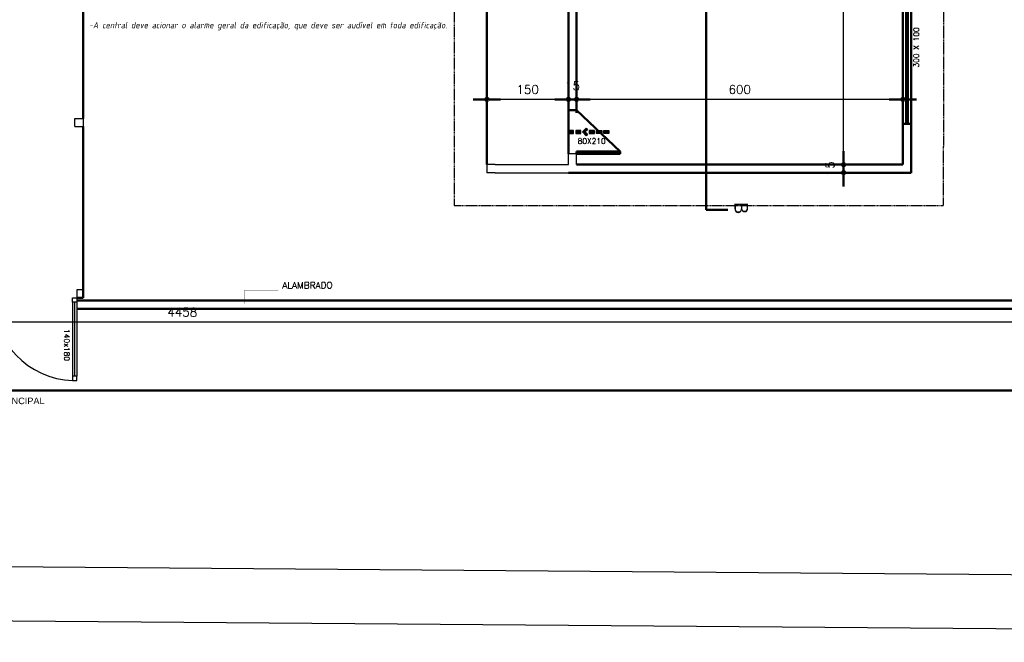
# Model space of a CAD drawing. Header units: inches. Extents: x -33917 to -601, y 26730 to 64098.
# Tile 5 of 80: x -26038 to -24227, y 26739 to 27883. Entities that reach past the tile are written whole.
import ezdxf

# ---------------------------------------------------------------- set-up
doc = ezdxf.new("R2010")
doc.units = ezdxf.units.IN
doc.header["$LTSCALE"] = 0.8
doc.header["$MEASUREMENT"] = 0
doc.header["$PDMODE"] = 2
doc.linetypes.add('HIDDEN', pattern=[0.375, 0.25, -0.125])
doc.linetypes.add('Linha Tracejada 2_1', pattern=[3, 2, -1])
for name, color, linetype in [('AR-ALV', 7, 'Continuous'), ('Incêndio_símbolos', 240, 'Continuous'), ('SIMBOLOGIA', 5, 'Continuous'), ('texto', 7, 'Continuous')]:
    doc.layers.add(name, color=color, linetype=linetype)
doc.layers.add('Parede', color=7, linetype='Continuous', lineweight=50)
doc.layers.add('Telhado', color=45, linetype='HIDDEN', lineweight=18)
doc.styles.add('ESC-50-A20', font='arial.ttf', dxfattribs={"height": 0.1})
doc.styles.add('ISOCP', font='isocp.shx', dxfattribs={"oblique": 10})
doc.styles.add('R', font='romans.shx')
doc.styles.add('ROMANS', font='romans__.ttf')
doc.styles.add('simplexNt', font='simplex.shx')
doc.styles.add('style4', font='txt')
doc.dimstyles.new('100', dxfattribs={"dimscale": 2, "dimtxt": 14, "dimasz": 1, "dimexe": 1, "dimexo": 1, "dimgap": 5, "dimtad": 1, "dimdec": 0, "dimdsep": 46, "dimtxsty": 'R', "dimblk1": 'COTA', "dimblk2": 'COTA', "dimsah": 1, "dimcen": 1, "dimse1": 1, "dimse2": 1, "dimclrt": 7, "dimaunit": 1, "dimadec": 0, "dimazin": 0, "dimtfac": 1, "dimtdec": 0, "dimtmove": 2, "dimatfit": 3, "dimldrblk": 'COTA', "dimfxl": 1, "dimtolj": 1, "dimarcsym": 0})

# ---------------------------------------------------------------- blocks, each defined once
blk = doc.blocks.new('COTA')
h = blk.add_hatch(color=256)
h.paths.add_polyline_path([(0, 1.5, 0.414214), (-1.5, 0), (0, 0)])
h.paths.add_polyline_path([(1.5, 0), (0, 0), (0, -1.5, 0.414214)])
h.paths.add_polyline_path([(0, 1.5), (0, 0), (1.5, 0, 0.414214)])
h.paths.add_polyline_path([(0, 0), (-1.5, 0, 0.414214), (0, -1.5)])
for p, q in [((0, 12.5), (0, 0)), ((0, 0), (-12.5, 0)), ((0, -12.5), (0, 0)), ((0, 0), (12.5, 0))]:
    blk.add_line(p, q)
blk.add_circle((0, 0), 1.5)
blk = doc.blocks.new('*D40')
at = {"layer": 'Defpoints', "color": 0, "lineweight": -3, "transparency": 16777216}
for p in [(-25013.4, 27737), (-25013.4, 27617), (-24413.4, 27617)]:
    blk.add_point(p, dxfattribs=at)
at = {"layer": 'Parede', "color": 0, "lineweight": -2, "transparency": 16777216}
blk.add_line((-24415.4, 27737), (-25011.4, 27737), dxfattribs=at)
at = {"layer": 'Parede', "color": 0, "lineweight": -2, "transparency": 16777216, "xscale": 2, "yscale": 2, "zscale": 2, "rotation": 180}
blk.add_blockref('COTA', (-25013.4, 27737), dxfattribs=at)
at = {"layer": 'Parede', "color": 0, "lineweight": -2, "transparency": 16777216, "xscale": 2, "yscale": 2, "zscale": 2}
blk.add_blockref('COTA', (-24413.4, 27737), dxfattribs=at)
at = {"layer": 'Parede', "color": 7, "transparency": 16777216, "insert": (-24713.4, 27755), "char_height": 16, "attachment_point": 5, "style": 'R'}
blk.add_mtext('\\A1;600', dxfattribs=at)
blk = doc.blocks.new('*D41')
at = {"layer": 'Defpoints', "color": 0, "lineweight": -3, "transparency": 16777216}
for p in [(-25028.4, 27737), (-25028.4, 27737), (-25013.4, 27617)]:
    blk.add_point(p, dxfattribs=at)
at = {"layer": 'Parede', "color": 0, "lineweight": -2, "transparency": 16777216}
for p, q in [((-25030.4, 27737), (-25032.4, 27737)), ((-25013.4, 27737), (-25028.4, 27737)), ((-25011.4, 27737), (-25009.4, 27737))]:
    blk.add_line(p, q, dxfattribs=at)
at = {"layer": 'Parede', "color": 0, "lineweight": -2, "transparency": 16777216, "xscale": 2, "yscale": 2, "zscale": 2}
blk.add_blockref('COTA', (-25028.4, 27737), dxfattribs=at)
at = {"layer": 'Parede', "color": 0, "lineweight": -2, "transparency": 16777216, "xscale": 2, "yscale": 2, "zscale": 2, "rotation": 180}
blk.add_blockref('COTA', (-25013.4, 27737), dxfattribs=at)
at = {"layer": 'Parede', "color": 7, "transparency": 16777216, "insert": (-25020.9, 27762), "char_height": 16, "attachment_point": 5, "style": 'R'}
blk.add_mtext('\\A1;15', dxfattribs=at)
blk = doc.blocks.new('*D42')
at = {"layer": 'Defpoints', "color": 0, "lineweight": -3, "transparency": 16777216}
for p in [(-25178.4, 27737.1), (-25178.4, 27737), (-25028.4, 27737)]:
    blk.add_point(p, dxfattribs=at)
at = {"layer": 'Parede', "color": 0, "lineweight": -2, "transparency": 16777216}
blk.add_line((-25030.4, 27737), (-25176.4, 27737), dxfattribs=at)
at = {"layer": 'Parede', "color": 0, "lineweight": -2, "transparency": 16777216, "xscale": 2, "yscale": 2, "zscale": 2, "rotation": 180}
blk.add_blockref('COTA', (-25178.4, 27737), dxfattribs=at)
at = {"layer": 'Parede', "color": 0, "lineweight": -2, "transparency": 16777216, "xscale": 2, "yscale": 2, "zscale": 2}
blk.add_blockref('COTA', (-25028.4, 27737), dxfattribs=at)
at = {"layer": 'Parede', "color": 7, "transparency": 16777216, "insert": (-25103.4, 27755), "char_height": 16, "attachment_point": 5, "style": 'R'}
blk.add_mtext('\\A1;150', dxfattribs=at)
blk = doc.blocks.new('*D43')
at = {"layer": 'Defpoints', "color": 0, "lineweight": -3, "transparency": 16777216}
for p in [(-24522.3, 27617), (-24413.4, 27617), (-24398.4, 27602)]:
    blk.add_point(p, dxfattribs=at)
at = {"layer": 'Parede', "color": 0, "lineweight": -2, "transparency": 16777216}
for p, q in [((-24522.3, 27619), (-24522.3, 27621)), ((-24522.3, 27602), (-24522.3, 27617)), ((-24522.3, 27600), (-24522.3, 27598))]:
    blk.add_line(p, q, dxfattribs=at)
at = {"layer": 'Parede', "color": 0, "lineweight": -2, "transparency": 16777216, "xscale": 2, "yscale": 2, "zscale": 2}
for p, rotation in [((-24522.3, 27617), 270), ((-24522.3, 27602), 90)]:
    blk.add_blockref('COTA', p, dxfattribs=dict(at, rotation=rotation))
at = {"layer": 'Parede', "color": 7, "transparency": 16777216, "insert": (-24547.3, 27609.5), "char_height": 16, "attachment_point": 5, "rotation": 90, "style": 'R'}
blk.add_mtext('\\A1;15', dxfattribs=at)
blk = doc.blocks.new('*D44')
at = {"layer": 'Defpoints', "color": 0, "lineweight": -3, "transparency": 16777216}
for p in [(-24522.3, 28417), (-24522.3, 28417), (-24413.4, 27617)]:
    blk.add_point(p, dxfattribs=at)
at = {"layer": 'Parede', "color": 0, "lineweight": -2, "transparency": 16777216}
blk.add_line((-24522.3, 27619), (-24522.3, 28415), dxfattribs=at)
at = {"layer": 'Parede', "color": 0, "lineweight": -2, "transparency": 16777216, "xscale": 2, "yscale": 2, "zscale": 2}
for p, rotation in [((-24522.3, 28417), 90), ((-24522.3, 27617), 270)]:
    blk.add_blockref('COTA', p, dxfattribs=dict(at, rotation=rotation))
at = {"layer": 'Parede', "color": 7, "transparency": 16777216, "insert": (-24540.3, 28017), "char_height": 16, "attachment_point": 5, "rotation": 90, "style": 'R'}
blk.add_mtext('\\A1;800', dxfattribs=at)
blk = doc.blocks.new('A$C72734E0C')
at = {"layer": 'SIMBOLOGIA'}
for points in [[(15.4, 101.7), (6.1, 101.7), (6.1, 116.5), (15.4, 116.5)], [(15.4, 80.7), (6.1, 80.7), (6.1, 95.5), (15.4, 95.5)], [(10.7, 68.2), (4.1, 61.6), (0, 65.7), (10.7, 76.5), (21.4, 65.7), (17.3, 61.6)], [(15.4, 42), (6.1, 42), (6.1, 56.8), (15.4, 56.8)], [(15.4, 21), (6.1, 21), (6.1, 35.8), (15.4, 35.8)], [(15.4, 0), (6.1, 0), (6.1, 14.9), (15.4, 14.9)]]:
    blk.add_hatch(color=240, dxfattribs=at).paths.add_polyline_path(points)
at = {"layer": 'SIMBOLOGIA', "color": 240}
for points in [[(6.1, 116.5), (6.1, 101.7), (15.4, 101.7), (15.4, 116.5)], [(6.1, 95.5), (6.1, 80.7), (15.4, 80.7), (15.4, 95.5)], [(10.7, 76.5), (21.4, 65.7), (17.3, 61.6), (10.7, 68.2), (4.1, 61.6), (0, 65.7)], [(6.1, 56.8), (6.1, 42), (15.4, 42), (15.4, 56.8)], [(6.1, 21), (6.1, 35.8), (15.4, 35.8), (15.4, 21)], [(6.1, 0), (6.1, 14.9), (15.4, 14.9), (15.4, 0)]]:
    blk.add_lwpolyline(points, close=True, dxfattribs=at)
blk = doc.blocks.new('*D115')
at = {"layer": 'Defpoints', "color": 0, "lineweight": -3, "transparency": 16777216}
for p in [(-27967.6, 27352), (-23509.6, 27352), (-23509.6, 27327.8)]:
    blk.add_point(p, dxfattribs=at)
at = {"layer": 'Parede', "color": 0, "lineweight": -2, "transparency": 16777216}
blk.add_line((-27965.6, 27327.8), (-23511.6, 27327.8), dxfattribs=at)
at = {"layer": 'Parede', "color": 0, "lineweight": -2, "transparency": 16777216, "xscale": 2, "yscale": 2, "zscale": 2, "rotation": 180}
blk.add_blockref('COTA', (-27967.6, 27327.8), dxfattribs=at)
at = {"layer": 'Parede', "color": 0, "lineweight": -2, "transparency": 16777216, "xscale": 2, "yscale": 2, "zscale": 2}
blk.add_blockref('COTA', (-23509.6, 27327.8), dxfattribs=at)
at = {"layer": 'Parede', "color": 7, "transparency": 16777216, "insert": (-25738.6, 27345.8), "char_height": 16, "attachment_point": 5, "style": 'R'}
blk.add_mtext('\\A1;4458', dxfattribs=at)

msp = doc.modelspace()

# ---------------------------------------------------------------- linework, layer by layer
at = {"layer": 'AR-ALV'}
for p, q in [((-25940.341, 27364.012), (-25940.341, 27228.012)), ((-25936.341, 27228.012), (-25936.341, 27364.012)), ((-25932.341, 27364.012), (-25932.341, 27228.012))]:
    msp.add_line(p, q, dxfattribs=at)
for points in [[(-25940.341, 27364.012), (-25940.341, 27372.012), (-25932.341, 27372.012), (-25932.341, 27364.012)], [(-25940.341, 27228.012), (-25940.341, 27220.012), (-25932.341, 27220.012), (-25932.341, 27228.012)]]:
    msp.add_lwpolyline(points, close=True, dxfattribs=at)
msp.add_arc((-25934.977, 27371.279), 151.362, 179.722465, 267.970634, dxfattribs=at)
at = {"layer": 'Parede'}
for p, q in [((-24775.07, 27533.78), (-24775.07, 30950.706)), ((-25028.441, 27717.005), (-25028.441, 28442.012)), ((-25013.441, 27717.005), (-25013.441, 28417.012)), ((-25920.941, 27702.012), (-25920.941, 28002.012)), ((-25178.441, 27928.012), (-25178.441, 27617.012)), ((-25013.441, 27717.005), (-25028.441, 27717.005)), ((-25028.441, 27637.005), (-25028.441, 27717.005)), ((-24933.441, 27641.005), (-25013.441, 27717.005)), ((-24413.441, 27617.012), (-24413.441, 27692.012)), ((-24398.441, 27602.012), (-24398.441, 27692.012)), ((-25920.941, 27372.012), (-25920.941, 27687.012)), ((-24933.441, 27641.005), (-25013.441, 27641.005)), ((-25013.441, 27641.005), (-25013.441, 27637.005)), ((-25013.441, 27637.005), (-24933.441, 27637.005)), ((-24933.441, 27637.005), (-24933.441, 27641.005)), ((-25013.441, 27617.012), (-24413.441, 27617.012)), ((-25028.441, 27602.012), (-24398.441, 27602.012)), ((-24775.07, 27533.78), (-24735.07, 27533.78)), ((-25932.341, 27372.012), (-25920.941, 27372.012)), ((-23527.861, 27367.012), (-25932.341, 27367.012)), ((-23509.634, 27352.012), (-25932.341, 27352.012)), ((-23327.371, 27202.012), (-27973.441, 27202.012))]:
    msp.add_line(p, q, dxfattribs=at)
at = {"layer": 'Parede', "lineweight": -3}
for p, q in [((-25935.941, 27702.012), (-25920.941, 27702.012)), ((-25935.941, 27687.012), (-25935.941, 27702.012)), ((-25920.941, 27702.012), (-25920.941, 27687.012)), ((-25935.941, 27687.012), (-25920.941, 27687.012)), ((-25013.441, 27637.005), (-25028.441, 27637.005)), ((-25028.441, 27617.012), (-25028.441, 27637.005)), ((-25013.441, 27617.012), (-25013.441, 27637.005)), ((-25178.441, 27617.012), (-25178.441, 27602.012)), ((-25163.441, 27617.012), (-25028.441, 27617.012)), ((-25163.441, 27602.012), (-25028.441, 27602.012)), ((-25920.941, 27387.012), (-25920.941, 27372.012))]:
    msp.add_line(p, q, dxfattribs=at)
at = {"layer": 'Parede'}
for points in [[(-24413.441, 27992.012), (-24413.441, 27692.012)], [(-24407.441, 27992.012), (-24407.441, 27692.012)], [(-24404.441, 27992.012), (-24404.441, 27692.012)], [(-24398.441, 27992.012), (-24398.441, 27692.012)], [(-24413.441, 27692.012), (-24398.441, 27692.012)]]:
    msp.add_lwpolyline(points, dxfattribs=at)
at = {"layer": 'Parede', "lineweight": -3}
for points in [[(-25163.441, 27617.012), (-25178.441, 27617.012)], [(-25163.441, 27602.012), (-25178.441, 27602.012)], [(-25920.941, 27387.012), (-25932.341, 27387.012), (-25932.341, 27372.012)]]:
    msp.add_lwpolyline(points, dxfattribs=at)
at = {"layer": 'Parede', "const_width": 0.7}
msp.add_lwpolyline([(-25624.365, 27361.496), (-25624.365, 27386.183), (-25562.161, 27386.183)], dxfattribs=at)
at = {"layer": 'Telhado', "color": 7, "linetype": 'Linha Tracejada 2_1', "lineweight": -3}
for p, q in [((-24338.441, 27542.012), (-24336.234, 30691.968)), ((-25238.441, 29172.012), (-25238.441, 27542.012)), ((-25238.441, 27542.012), (-24338.441, 27542.012))]:
    msp.add_line(p, q, dxfattribs=at)
at = {"layer": 'texto'}
for points in [[(-33831.702, 26838.875), (-21020.354, 26738.875), (-21020.354, 33649.64), (-33831.702, 33749.64)], [(-33731.702, 26938.875), (-21120.354, 26838.875), (-21120.354, 33549.64), (-33731.702, 33649.64)]]:
    msp.add_lwpolyline(points, close=True, dxfattribs=at)

# ---------------------------------------------------------------- block references
at = {"xscale": 0.6400000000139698, "yscale": 0.6400000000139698, "zscale": 0.6399999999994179, "rotation": 89.99999999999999}
msp.add_blockref('A$C72734E0C', (-24953.873, 27670.145), dxfattribs=at)

# ---------------------------------------------------------------- texts
at = {"layer": 'AR-ALV', "style": 'ESC-50-A20'}
msp.add_text('ACESSO PRINCIPAL', height=12, dxfattribs=at).set_placement((-26154.967, 27176.677))
at = {"layer": 'Incêndio_símbolos', "insert": (-25917.099, 27879.29, 52.5), "char_height": 11.76513, "width": 2193.85124, "attachment_point": 1, "style": 'ISOCP'}
msp.add_mtext(' -A central deve acionar o alarme geral da edificação, que deve ser audível em toda edificação.', dxfattribs=at)
at = {"layer": 'Parede'}
for s, height, rotation, style, p in [('300 X 100', 10, 90, 'simplexNt', (-24383.753, 27795.606)), ('B', 25, 270, 'style4', (-24723.072, 27548.244)), ('140x180', 10, 270, 'simplexNt', (-25955.944, 27314.671))]:
    msp.add_text(s, height=height, rotation=rotation, dxfattribs=dict(at, style=style)).set_placement(p)
for s, height, style, p in [('80X210', 10, 'simplexNt', (-25011.386, 27655.36)), ('ALAMBRADO', 12, 'ROMANS', (-25554.777, 27389.216))]:
    msp.add_text(s, height=height, dxfattribs=dict(at, style=style)).set_placement(p)

# ---------------------------------------------------------------- dimensions: what is measured, and where the dimension line sits
for base, p1, p2, picture, middle in [((-24522.329, 28417.012), (-24413.441, 27617.012), (-24522.329, 28417.012), '*D44', (-24540.329, 28017.012)), ((-24522.329, 27617.012), (-24398.441, 27602.012), (-24413.441, 27617.012), '*D43', (-24547.329, 27609.512))]:
    dim = msp.add_linear_dim(base=base, p1=p1, p2=p2, angle=90, dimstyle='100', override={"dimtxt": 8}, dxfattribs=at)
    dim.commit()
    dim.dimension.update_dxf_attribs({"geometry": picture, "text_midpoint": middle})
for base, p1, p2, picture, middle in [((-25178.441, 27737.012), (-25028.441, 27737.012), (-25178.441, 27737.112), '*D42', (-25103.441, 27755.012)), ((-25028.441, 27737.012), (-25013.441, 27617.012), (-25028.441, 27737.012), '*D41', (-25020.941, 27762.012)), ((-25013.441, 27737.012), (-24413.441, 27617.012), (-25013.441, 27617.012), '*D40', (-24713.441, 27755.012))]:
    dim = msp.add_linear_dim(base=base, p1=p1, p2=p2, dimstyle='100', override={"dimtxt": 8}, dxfattribs=at)
    dim.commit()
    dim.dimension.update_dxf_attribs({"geometry": picture, "text_midpoint": middle})
dim = msp.add_aligned_dim(p1=(-27967.634, 27352.012), p2=(-23509.634, 27352.012), distance=-24.177, dimstyle='100', override={"dimtxt": 8}, dxfattribs=at)
dim.commit()
dim.dimension.update_dxf_attribs({"geometry": '*D115', "text_midpoint": (-25738.634, 27345.835)})

doc.saveas('drawing.dxf')
